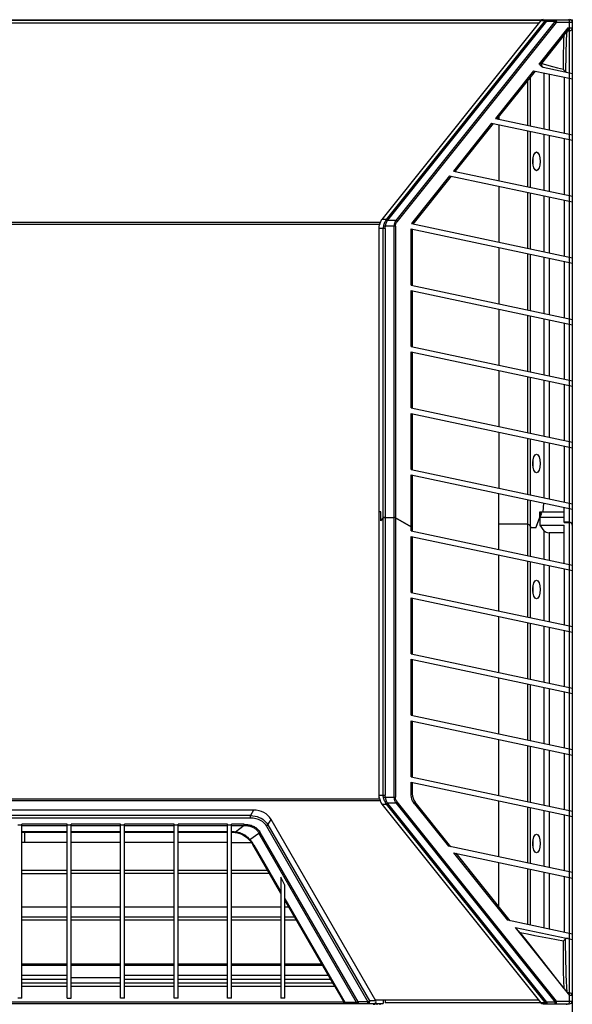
# Model space of a CAD drawing. Header units: inches. Extents: x 0 to 110, y 0 to 85.
# Tile 8 of 13: x 34 to 42, y 45 to 60. Entities that reach past the tile are written whole.
import ezdxf

# ---------------------------------------------------------------- set-up
doc = ezdxf.new("R2010")
doc.units = ezdxf.units.IN
doc.header["$LTSCALE"] = 6.05
doc.header["$MEASUREMENT"] = 0
doc.layers.get('0').update_dxf_attribs({"linetype": 'CONTINUOUS'})

msp = doc.modelspace()

# ---------------------------------------------------------------- linework, layer by layer
at = {"color": 7, "linetype": 'Continuous'}
for p, q in [((26.586, 59.844), (42.138, 59.844)), ((27.046, 59.836), (41.678, 59.836)), ((41.64, 59.791), (27.084, 59.791)), ((41.672, 59.831), (39.331, 56.902)), ((39.399, 56.902), (41.741, 59.831)), ((39.42, 56.892), (41.761, 59.821)), ((41.884, 59.821), (39.537, 56.885)), ((39.557, 56.868), (41.904, 59.805)), ((41.673, 59.831), (41.741, 59.831)), ((41.761, 59.844), (41.761, 59.821)), ((41.761, 59.821), (41.884, 59.821)), ((41.884, 59.821), (41.884, 59.844)), ((42.138, 59.805), (41.904, 59.805)), ((42.098, 59.722), (42.098, 59.805)), ((42.138, 22.442), (42.138, 59.844)), ((42.071, 59.722), (41.648, 59.193)), ((41.689, 59.206), (42.072, 59.686)), ((42.07, 59.682), (42.098, 59.682)), ((42.071, 59.722), (42.138, 59.722)), ((42.072, 59.686), (42.074, 59.689)), ((42.098, 59.061), (42.098, 59.682)), ((41.689, 59.197), (41.844, 59.156)), ((41.568, 59.093), (41.004, 58.388)), ((41.03, 58.382), (41.594, 59.088)), ((41.568, 59.093), (42.138, 58.972)), ((41.71, 59.143), (42.138, 59.053)), ((41.724, 58.235), (41.724, 59.06)), ((41.797, 59.044), (41.797, 58.219)), ((41.844, 59.156), (41.921, 59.136)), ((41.921, 59.136), (42.008, 59.113)), ((42.098, 58.98), (42.098, 59.061)), ((41.481, 58.287), (41.481, 58.946)), ((41.517, 58.992), (41.517, 58.279)), ((42.019, 58.997), (42.019, 58.172)), ((42.098, 58.155), (42.098, 58.98)), ((40.949, 58.319), (40.386, 57.614)), ((40.412, 57.608), (40.975, 58.314)), ((40.949, 58.319), (42.138, 58.067)), ((41.004, 58.388), (42.138, 58.147)), ((41.055, 58.413), (41.055, 58.377)), ((41.055, 58.297), (41.055, 57.472)), ((41.481, 57.381), (41.481, 58.206)), ((41.517, 58.198), (41.517, 57.373)), ((41.724, 57.329), (41.724, 58.154)), ((41.797, 58.139), (41.797, 57.314)), ((42.019, 58.092), (42.019, 57.267)), ((42.098, 58.075), (42.098, 58.155)), ((42.098, 57.25), (42.098, 58.075)), ((40.386, 57.614), (42.138, 57.242)), ((40.331, 57.545), (39.767, 56.84)), ((39.793, 56.834), (40.357, 57.54)), ((40.331, 57.545), (42.138, 57.161)), ((41.055, 57.391), (41.055, 56.566)), ((41.481, 56.476), (41.481, 57.301)), ((41.517, 57.293), (41.517, 56.468)), ((41.724, 56.424), (41.724, 57.249)), ((41.797, 57.233), (41.797, 56.408)), ((42.019, 57.186), (42.019, 56.361)), ((42.098, 57.169), (42.098, 57.25)), ((42.098, 56.344), (42.098, 57.169)), ((29.415, 56.86), (39.308, 56.86)), ((39.399, 56.902), (39.331, 56.902)), ((39.537, 56.885), (39.415, 56.885)), ((39.298, 56.826), (29.426, 56.826)), ((39.286, 56.77), (39.286, 48.421)), ((39.381, 56.77), (39.286, 56.77)), ((39.353, 52.501), (39.353, 56.77)), ((39.358, 56.81), (39.386, 56.802)), ((39.381, 56.77), (39.381, 52.513)), ((39.531, 56.802), (39.386, 56.802)), ((39.512, 52.513), (39.512, 56.802)), ((39.531, 56.802), (39.531, 52.507)), ((39.762, 55.935), (39.762, 56.761)), ((39.762, 56.761), (42.138, 56.256)), ((39.767, 56.84), (42.138, 56.336)), ((39.781, 56.756), (39.781, 55.931)), ((41.055, 56.486), (41.055, 55.661)), ((41.481, 55.57), (41.481, 56.395)), ((41.517, 56.387), (41.517, 55.562)), ((41.724, 55.518), (41.724, 56.343)), ((41.797, 56.328), (41.797, 55.503)), ((42.019, 56.281), (42.019, 55.456)), ((42.098, 56.264), (42.098, 56.344)), ((42.098, 55.439), (42.098, 56.264)), ((39.762, 55.935), (42.138, 55.43)), ((39.762, 55.03), (39.762, 55.855)), ((39.762, 55.855), (42.138, 55.35)), ((39.781, 55.851), (39.781, 55.026)), ((41.055, 55.58), (41.055, 54.755)), ((41.481, 54.665), (41.481, 55.49)), ((41.517, 55.482), (41.517, 54.657)), ((41.724, 54.613), (41.724, 55.438)), ((41.797, 55.422), (41.797, 54.597)), ((42.098, 55.358), (42.098, 55.439)), ((42.019, 55.375), (42.019, 54.55)), ((42.098, 54.533), (42.098, 55.358)), ((39.762, 55.03), (42.138, 54.525)), ((39.762, 54.124), (39.762, 54.949)), ((39.762, 54.949), (42.138, 54.444)), ((39.781, 54.945), (39.781, 54.12)), ((41.055, 54.675), (41.055, 53.85)), ((41.481, 53.759), (41.481, 54.584)), ((41.517, 54.576), (41.517, 53.751)), ((41.724, 53.707), (41.724, 54.532)), ((41.797, 54.517), (41.797, 53.692)), ((42.019, 54.47), (42.019, 53.645)), ((42.098, 54.453), (42.098, 54.533)), ((42.098, 53.628), (42.098, 54.453)), ((39.762, 54.124), (42.138, 53.619)), ((39.762, 53.219), (39.762, 54.044)), ((39.762, 54.044), (42.138, 53.539)), ((39.781, 54.04), (39.781, 53.215)), ((41.055, 53.769), (41.055, 52.944)), ((41.481, 52.854), (41.481, 53.679)), ((41.517, 53.671), (41.517, 52.846)), ((41.724, 52.802), (41.724, 53.627)), ((41.797, 53.611), (41.797, 52.786)), ((42.019, 53.564), (42.019, 52.739)), ((42.098, 53.547), (42.098, 53.628)), ((42.098, 52.722), (42.098, 53.547)), ((39.762, 53.219), (42.138, 52.714)), ((39.762, 52.373), (39.762, 53.138)), ((39.762, 53.138), (42.138, 52.633)), ((39.781, 53.134), (39.781, 52.362)), ((41.055, 52.039), (41.055, 52.864)), ((41.481, 51.948), (41.481, 52.773)), ((41.517, 52.765), (41.517, 51.94)), ((41.708, 52.596), (41.718, 52.723)), ((42.019, 52.438), (42.019, 52.659)), ((42.098, 52.642), (42.098, 52.722)), ((39.317, 52.596), (39.286, 52.596)), ((39.316, 52.461), (39.316, 52.596)), ((39.317, 52.465), (39.317, 52.596)), ((39.381, 52.513), (39.512, 52.513)), ((39.381, 52.511), (39.381, 48.421)), ((39.381, 52.511), (39.512, 52.511)), ((39.515, 52.513), (39.512, 52.513)), ((39.512, 48.39), (39.512, 52.511)), ((39.762, 52.373), (39.531, 52.507)), ((39.531, 52.505), (39.531, 48.39)), ((39.531, 52.505), (39.762, 52.371)), ((41.657, 52.521), (41.599, 52.362)), ((41.601, 52.36), (41.658, 52.517)), ((41.658, 52.517), (41.655, 52.516)), ((41.657, 52.521), (41.657, 52.596)), ((41.657, 52.596), (42.016, 52.596)), ((41.658, 52.567), (41.657, 52.568)), ((41.658, 52.517), (41.658, 52.567)), ((41.658, 52.567), (41.686, 52.567)), ((41.665, 52.515), (41.686, 52.567)), ((41.665, 52.399), (41.665, 52.515)), ((41.665, 52.515), (42.019, 52.515)), ((41.666, 52.596), (41.686, 52.567)), ((42.019, 52.591), (42.016, 52.596)), ((42.098, 52.44), (42.098, 52.642)), ((39.316, 52.461), (39.353, 52.499)), ((39.317, 52.465), (39.353, 52.501)), ((39.317, 52.465), (39.319, 52.465)), ((39.353, 48.421), (39.353, 52.499)), ((39.762, 52.313), (39.762, 52.371)), ((39.773, 52.362), (39.781, 52.362)), ((39.781, 52.36), (39.774, 52.36)), ((39.781, 52.36), (39.781, 52.309)), ((41.481, 52.411), (41.055, 52.411)), ((41.517, 52.386), (41.528, 52.36)), ((41.527, 52.362), (41.599, 52.362)), ((41.601, 52.36), (41.528, 52.36)), ((41.555, 52.362), (41.555, 52.36)), ((41.563, 52.362), (41.563, 52.36)), ((41.665, 52.399), (42.019, 52.399)), ((41.724, 52.314), (41.665, 52.399)), ((42.098, 52.44), (42.019, 52.44)), ((42.019, 52.438), (42.098, 52.438)), ((42.019, 51.834), (42.019, 52.399)), ((42.098, 51.817), (42.098, 52.438)), ((39.762, 52.313), (42.138, 51.808)), ((39.762, 51.408), (39.762, 52.233)), ((39.762, 52.233), (42.138, 51.728)), ((39.781, 52.229), (39.781, 51.404)), ((41.724, 51.896), (41.724, 52.314)), ((41.797, 52.285), (41.797, 51.881)), ((42.019, 52.285), (41.797, 52.285)), ((41.055, 51.133), (41.055, 51.958)), ((41.481, 51.042), (41.481, 51.868)), ((41.517, 51.86), (41.517, 51.035)), ((41.724, 50.991), (41.724, 51.816)), ((41.797, 51.8), (41.797, 50.975)), ((42.098, 51.736), (42.098, 51.817)), ((42.019, 51.753), (42.019, 50.928)), ((42.098, 50.911), (42.098, 51.736)), ((39.762, 51.408), (42.138, 50.903)), ((39.762, 50.502), (39.762, 51.327)), ((39.762, 51.327), (42.138, 50.822)), ((39.781, 51.323), (39.781, 50.498)), ((41.055, 50.228), (41.055, 51.053)), ((41.481, 50.137), (41.481, 50.962)), ((41.517, 50.954), (41.517, 50.129)), ((41.724, 50.085), (41.724, 50.91)), ((42.098, 50.831), (42.098, 50.911)), ((41.797, 50.895), (41.797, 50.07)), ((42.019, 50.848), (42.019, 50.023)), ((42.098, 50.006), (42.098, 50.831)), ((39.762, 50.502), (42.138, 49.997)), ((39.762, 49.597), (39.762, 50.422)), ((39.762, 50.422), (42.138, 49.917)), ((39.781, 50.418), (39.781, 49.593)), ((41.055, 49.322), (41.055, 50.147)), ((41.481, 49.231), (41.481, 50.056)), ((41.517, 50.049), (41.517, 49.224)), ((41.724, 49.18), (41.724, 50.005)), ((41.797, 49.989), (41.797, 49.164)), ((42.019, 49.942), (42.019, 49.117)), ((42.098, 49.925), (42.098, 50.006)), ((42.098, 49.1), (42.098, 49.925)), ((39.762, 49.597), (42.138, 49.092)), ((39.762, 48.691), (39.762, 49.516)), ((39.762, 49.516), (42.138, 49.011)), ((39.781, 49.512), (39.781, 48.687)), ((41.055, 48.417), (41.055, 49.242)), ((41.481, 48.326), (41.481, 49.151)), ((41.517, 49.143), (41.517, 48.318)), ((41.724, 48.274), (41.724, 49.099)), ((41.797, 49.084), (41.797, 48.259)), ((42.019, 49.037), (42.019, 48.212)), ((42.098, 49.02), (42.098, 49.1)), ((42.098, 48.195), (42.098, 49.02)), ((39.762, 48.691), (42.138, 48.186)), ((39.762, 48.441), (39.762, 48.611)), ((39.762, 48.611), (42.138, 48.106)), ((39.781, 48.607), (39.781, 48.441)), ((39.308, 48.336), (29.415, 48.336)), ((29.426, 48.369), (39.296, 48.369)), ((39.286, 48.421), (39.381, 48.421)), ((39.386, 48.39), (39.358, 48.382)), ((39.386, 48.39), (39.531, 48.39)), ((39.415, 48.307), (39.537, 48.307)), ((41.761, 45.371), (39.42, 48.3)), ((39.537, 48.307), (41.884, 45.371)), ((41.904, 45.387), (39.557, 48.323)), ((39.762, 48.441), (39.781, 48.441)), ((40.35, 47.661), (39.824, 48.318)), ((41.055, 47.511), (41.055, 48.336)), ((37.441, 48.2), (31.283, 48.2)), ((37.441, 48.2), (37.397, 48.121)), ((39.331, 48.29), (39.399, 48.29)), ((39.331, 48.29), (41.672, 45.361)), ((41.741, 45.361), (39.399, 48.29)), ((39.813, 48.294), (40.313, 47.669)), ((41.481, 47.42), (41.481, 48.245)), ((41.517, 48.238), (41.517, 47.413)), ((41.724, 47.369), (41.724, 48.194)), ((41.797, 48.178), (41.797, 47.353)), ((42.098, 48.114), (42.098, 48.195)), ((37.397, 48.121), (31.326, 48.121)), ((31.326, 48.088), (37.397, 48.088)), ((37.397, 48.088), (37.397, 48.121)), ((37.655, 47.982), (37.7, 48.064)), ((39.244, 45.391), (37.7, 48.064)), ((42.019, 48.131), (42.019, 47.306)), ((42.098, 47.289), (42.098, 48.114)), ((34.027, 47.979), (33.968, 47.979)), ((34.027, 45.43), (34.027, 47.992)), ((34.697, 47.992), (34.027, 47.992)), ((34.027, 47.973), (34.697, 47.973)), ((34.697, 47.883), (34.027, 47.883)), ((34.027, 47.878), (34.697, 47.878)), ((34.067, 47.878), (34.067, 47.723)), ((34.697, 45.43), (34.697, 47.992)), ((34.756, 47.979), (34.697, 47.979)), ((34.756, 45.43), (34.756, 47.992)), ((35.484, 47.992), (34.756, 47.992)), ((34.756, 47.973), (35.484, 47.973)), ((35.484, 47.883), (34.756, 47.883)), ((34.756, 47.878), (35.484, 47.878)), ((35.484, 45.43), (35.484, 47.992)), ((35.543, 47.979), (35.484, 47.979)), ((35.543, 45.43), (35.543, 47.992)), ((36.271, 47.992), (35.543, 47.992)), ((35.543, 47.973), (36.271, 47.973)), ((36.271, 47.883), (35.543, 47.883)), ((35.543, 47.878), (36.271, 47.878)), ((36.271, 45.43), (36.271, 47.992)), ((36.33, 47.979), (36.271, 47.979)), ((36.33, 45.43), (36.33, 47.992)), ((37.059, 47.992), (36.33, 47.992)), ((36.33, 47.973), (37.059, 47.973)), ((37.059, 47.883), (36.33, 47.883)), ((36.33, 47.878), (37.059, 47.878)), ((37.059, 45.43), (37.059, 47.992)), ((37.118, 47.979), (37.059, 47.979)), ((37.118, 45.43), (37.118, 47.992)), ((37.305, 47.992), (37.118, 47.992)), ((37.118, 47.973), (37.305, 47.973)), ((37.147, 47.88), (37.137, 47.881)), ((37.157, 47.879), (37.147, 47.88)), ((37.171, 47.873), (37.185, 47.871)), ((37.305, 47.973), (37.176, 47.877)), ((37.197, 47.874), (37.176, 47.877)), ((37.305, 47.973), (37.305, 47.992)), ((37.389, 47.766), (37.521, 47.863)), ((38.961, 45.368), (37.521, 47.863)), ((38.981, 45.374), (37.541, 47.87)), ((37.631, 47.966), (39.127, 45.374)), ((37.655, 47.982), (39.151, 45.391)), ((34.697, 47.723), (34.027, 47.723)), ((35.484, 47.723), (34.756, 47.723)), ((36.271, 47.723), (35.543, 47.723)), ((37.059, 47.723), (36.33, 47.723)), ((37.118, 47.723), (37.411, 47.723)), ((37.37, 47.773), (37.38, 47.763)), ((37.38, 47.763), (37.395, 47.744)), ((37.422, 47.708), (37.434, 47.688)), ((37.439, 47.699), (37.43, 47.713)), ((37.846, 46.974), (37.434, 47.688)), ((37.448, 47.685), (37.439, 47.699)), ((37.448, 47.685), (37.846, 46.995)), ((42.138, 47.281), (40.313, 47.669)), ((40.39, 47.572), (42.138, 47.2)), ((40.39, 47.572), (41.185, 46.578)), ((41.222, 46.57), (40.427, 47.564)), ((41.055, 46.779), (41.055, 47.431)), ((34.697, 47.312), (34.027, 47.312)), ((35.484, 47.312), (34.756, 47.312)), ((36.271, 47.312), (35.543, 47.312)), ((37.059, 47.312), (36.33, 47.312)), ((37.651, 47.312), (37.118, 47.312)), ((41.481, 46.515), (41.481, 47.34)), ((41.517, 47.332), (41.517, 46.507)), ((41.724, 46.463), (41.724, 47.288)), ((42.098, 47.209), (42.098, 47.289)), ((34.027, 47.268), (34.697, 47.268)), ((35.484, 47.268), (34.756, 47.268)), ((36.271, 47.268), (35.543, 47.268)), ((37.059, 47.268), (36.33, 47.268)), ((37.676, 47.268), (37.118, 47.268)), ((37.846, 47.211), (37.846, 45.43)), ((37.905, 47.093), (37.846, 47.211)), ((41.797, 47.273), (41.797, 46.448)), ((42.019, 47.225), (42.019, 46.4)), ((42.098, 46.384), (42.098, 47.209)), ((37.905, 45.43), (37.905, 47.093)), ((37.905, 46.892), (38.785, 45.368)), ((37.905, 46.871), (38.621, 45.632)), ((34.027, 46.776), (34.697, 46.776)), ((34.756, 46.776), (35.484, 46.776)), ((35.543, 46.776), (36.271, 46.776)), ((36.33, 46.776), (37.059, 46.776)), ((37.118, 46.776), (37.846, 46.776)), ((37.905, 46.776), (37.96, 46.776)), ((34.697, 46.623), (34.027, 46.623)), ((34.697, 46.578), (34.027, 46.578)), ((35.484, 46.623), (34.756, 46.623)), ((35.484, 46.578), (34.756, 46.578)), ((36.271, 46.623), (35.543, 46.623)), ((36.271, 46.578), (35.543, 46.578)), ((37.059, 46.623), (36.33, 46.623)), ((37.059, 46.578), (36.33, 46.578)), ((37.846, 46.623), (37.118, 46.623)), ((37.846, 46.578), (37.118, 46.578)), ((38.048, 46.623), (37.905, 46.623)), ((38.074, 46.578), (37.905, 46.578)), ((42.138, 46.375), (41.185, 46.578)), ((41.299, 46.473), (42.138, 46.295)), ((42.101, 45.47), (41.299, 46.473)), ((41.49, 46.244), (41.369, 46.398)), ((42.098, 46.303), (42.098, 46.384)), ((42.098, 45.509), (42.098, 46.303)), ((34.027, 45.938), (34.697, 45.938)), ((34.697, 45.91), (34.027, 45.91)), ((34.756, 45.938), (35.484, 45.938)), ((35.484, 45.91), (34.756, 45.91)), ((35.543, 45.938), (36.271, 45.938)), ((36.271, 45.91), (35.543, 45.91)), ((36.33, 45.938), (37.059, 45.938)), ((37.059, 45.91), (36.33, 45.91)), ((37.118, 45.938), (37.846, 45.938)), ((37.846, 45.91), (37.118, 45.91)), ((37.905, 45.938), (38.444, 45.938)), ((38.46, 45.91), (37.905, 45.91)), ((34.027, 45.769), (34.697, 45.769)), ((34.697, 45.706), (34.027, 45.706)), ((35.484, 45.729), (34.756, 45.729)), ((35.543, 45.769), (36.271, 45.769)), ((36.271, 45.706), (35.543, 45.706)), ((36.33, 45.769), (37.059, 45.769)), ((37.059, 45.706), (36.33, 45.706)), ((37.118, 45.769), (37.846, 45.769)), ((37.846, 45.706), (37.118, 45.706)), ((37.905, 45.769), (38.542, 45.769)), ((38.578, 45.706), (37.905, 45.706)), ((34.027, 45.654), (34.697, 45.654)), ((34.697, 45.601), (34.027, 45.601)), ((34.756, 45.654), (35.484, 45.654)), ((35.484, 45.601), (34.756, 45.601)), ((35.543, 45.654), (36.271, 45.654)), ((36.271, 45.601), (35.543, 45.601)), ((36.33, 45.654), (37.059, 45.654)), ((37.059, 45.601), (36.33, 45.601)), ((37.118, 45.654), (37.846, 45.654)), ((37.846, 45.601), (37.118, 45.601)), ((37.905, 45.654), (38.608, 45.654)), ((38.641, 45.601), (37.905, 45.601)), ((38.641, 45.601), (38.782, 45.357)), ((34.027, 45.43), (33.968, 45.43)), ((34.697, 45.43), (34.756, 45.43)), ((35.543, 45.43), (35.484, 45.43)), ((36.33, 45.43), (36.271, 45.43)), ((37.118, 45.43), (37.059, 45.43)), ((37.905, 45.43), (37.846, 45.43)), ((39.236, 45.405), (41.637, 45.405)), ((39.353, 45.405), (39.353, 45.352)), ((39.382, 45.405), (39.382, 45.36)), ((42.098, 45.509), (42.07, 45.509)), ((42.098, 45.387), (42.098, 45.473)), ((42.138, 45.47), (42.101, 45.47)), ((29.371, 45.352), (39.353, 45.352)), ((29.958, 45.374), (38.765, 45.374)), ((38.769, 45.368), (38.765, 45.374)), ((38.771, 45.366), (38.769, 45.368)), ((38.784, 45.366), (38.785, 45.368)), ((38.961, 45.368), (38.785, 45.368)), ((38.981, 45.374), (38.981, 45.352)), ((39.127, 45.374), (38.981, 45.374)), ((39.127, 45.352), (39.127, 45.374)), ((39.244, 45.391), (39.151, 45.391)), ((39.214, 45.332), (39.214, 45.352)), ((39.224, 45.352), (39.224, 45.332)), ((39.263, 45.332), (39.263, 45.352)), ((39.303, 45.352), (39.303, 45.332)), ((41.672, 45.36), (39.382, 45.36)), ((41.741, 45.361), (41.673, 45.361)), ((41.708, 45.348), (42.098, 45.348)), ((41.884, 45.371), (41.761, 45.371)), ((41.761, 45.371), (41.761, 45.348)), ((41.884, 45.348), (41.884, 45.371)), ((41.904, 45.387), (42.138, 45.387)), ((42.059, 45.332), (42.059, 45.348))]:
    msp.add_line(p, q, dxfattribs=at)
for points in [[(41.741, 59.831), (41.743, 59.835), (41.746, 59.838), (41.75, 59.84), (41.754, 59.842), (41.757, 59.844), (41.761, 59.844)], [(41.761, 59.821), (41.758, 59.824), (41.754, 59.826), (41.75, 59.827), (41.747, 59.829), (41.744, 59.83), (41.741, 59.831)], [(41.884, 59.844), (41.887, 59.843), (41.89, 59.842), (41.893, 59.84), (41.895, 59.837), (41.897, 59.833), (41.899, 59.83), (41.9, 59.826), (41.902, 59.822), (41.903, 59.818), (41.903, 59.814), (41.904, 59.809), (41.904, 59.805)], [(41.904, 59.805), (41.901, 59.808), (41.898, 59.81), (41.894, 59.813), (41.891, 59.816), (41.887, 59.819), (41.884, 59.821)], [(42.098, 59.805), (42.098, 59.812), (42.097, 59.819), (42.095, 59.826), (42.093, 59.832), (42.09, 59.837), (42.086, 59.841), (42.083, 59.843), (42.079, 59.844)], [(41.689, 59.197), (41.855, 59.411), (41.913, 59.485), (41.967, 59.554), (42.017, 59.616)], [(42.008, 59.113), (42.009, 59.281), (42.01, 59.363), (42.012, 59.45), (42.015, 59.544), (42.019, 59.614)], [(42.019, 59.614), (42.019, 59.615), (42.02, 59.617), (42.021, 59.619), (42.022, 59.621), (42.023, 59.624)], [(42.042, 59.075), (42.043, 59.162), (42.045, 59.246), (42.046, 59.327), (42.048, 59.405), (42.051, 59.479), (42.054, 59.55), (42.059, 59.618), (42.064, 59.675)], [(42.074, 59.689), (42.075, 59.694), (42.076, 59.7), (42.075, 59.707), (42.073, 59.714), (42.071, 59.722)], [(42.079, 59.682), (42.082, 59.683), (42.086, 59.685), (42.089, 59.689), (42.092, 59.694), (42.095, 59.699), (42.097, 59.706), (42.098, 59.714), (42.098, 59.722)], [(41.689, 59.206), (41.688, 59.205), (41.687, 59.204), (41.685, 59.203), (41.683, 59.202), (41.68, 59.201), (41.677, 59.2), (41.673, 59.199), (41.669, 59.197), (41.664, 59.196), (41.659, 59.195), (41.654, 59.194), (41.648, 59.193)], [(41.694, 59.15), (41.686, 59.154), (41.678, 59.16), (41.671, 59.167), (41.663, 59.175), (41.655, 59.183), (41.648, 59.193)], [(41.706, 59.145), (41.7, 59.148), (41.696, 59.152), (41.692, 59.157), (41.689, 59.163), (41.686, 59.169), (41.685, 59.176), (41.685, 59.183), (41.686, 59.19), (41.689, 59.197)], [(41.689, 59.197), (41.688, 59.199), (41.688, 59.201), (41.688, 59.203), (41.688, 59.204), (41.688, 59.205), (41.689, 59.206)], [(41.71, 59.143), (41.702, 59.146), (41.694, 59.15)], [(42.042, 59.075), (42.039, 59.077), (42.036, 59.079), (42.033, 59.081), (42.03, 59.084), (42.027, 59.087), (42.024, 59.09), (42.021, 59.093), (42.018, 59.097), (42.015, 59.101), (42.013, 59.105), (42.01, 59.109), (42.008, 59.113)], [(42.042, 59.075), (42.044, 59.074), (42.047, 59.073), (42.049, 59.072), (42.051, 59.071), (42.054, 59.07), (42.056, 59.07)], [(39.393, 56.893), (39.386, 56.88), (39.379, 56.867), (39.373, 56.854), (39.368, 56.84), (39.363, 56.825), (39.358, 56.81)], [(39.386, 56.802), (39.389, 56.817), (39.393, 56.831), (39.398, 56.845), (39.403, 56.858), (39.408, 56.872), (39.415, 56.885)], [(39.399, 56.902), (39.398, 56.9), (39.397, 56.899), (39.396, 56.897), (39.395, 56.896), (39.394, 56.894), (39.393, 56.893)], [(39.393, 56.893), (39.396, 56.892), (39.4, 56.892), (39.403, 56.89), (39.407, 56.889), (39.411, 56.887), (39.415, 56.885)], [(39.399, 56.902), (39.402, 56.901), (39.405, 56.9), (39.409, 56.898), (39.412, 56.896), (39.416, 56.894), (39.42, 56.892)], [(39.415, 56.885), (39.416, 56.886), (39.416, 56.887), (39.417, 56.889), (39.418, 56.89), (39.419, 56.891), (39.42, 56.892)], [(39.537, 56.885), (39.529, 56.871), (39.522, 56.857), (39.518, 56.843), (39.514, 56.829), (39.512, 56.815), (39.512, 56.802)], [(39.531, 56.802), (39.532, 56.813), (39.534, 56.824), (39.538, 56.835), (39.542, 56.846), (39.549, 56.857), (39.557, 56.868)], [(39.537, 56.885), (39.54, 56.883), (39.544, 56.88), (39.547, 56.877), (39.551, 56.874), (39.554, 56.871), (39.557, 56.868)], [(39.302, 56.837), (39.304, 56.84), (39.305, 56.843), (39.306, 56.846), (39.307, 56.848), (39.308, 56.851), (39.308, 56.853)], [(39.358, 56.81), (39.357, 56.803), (39.355, 56.797), (39.354, 56.79), (39.354, 56.784), (39.353, 56.777), (39.353, 56.77)], [(39.381, 56.77), (39.381, 56.776), (39.382, 56.781), (39.382, 56.786), (39.383, 56.792), (39.384, 56.797), (39.386, 56.802)], [(39.525, 52.51), (39.522, 52.511), (39.518, 52.512), (39.515, 52.513)], [(39.531, 52.507), (39.528, 52.509), (39.525, 52.51)], [(39.302, 48.355), (39.304, 48.352), (39.305, 48.349), (39.306, 48.346), (39.307, 48.343), (39.308, 48.341), (39.308, 48.338)], [(39.358, 48.382), (39.357, 48.388), (39.355, 48.395), (39.354, 48.402), (39.354, 48.408), (39.353, 48.415), (39.353, 48.421)], [(39.393, 48.299), (39.385, 48.312), (39.379, 48.325), (39.373, 48.338), (39.368, 48.352), (39.363, 48.366), (39.358, 48.382)], [(39.386, 48.39), (39.384, 48.395), (39.383, 48.4), (39.382, 48.405), (39.382, 48.411), (39.381, 48.416), (39.381, 48.421)], [(39.415, 48.307), (39.408, 48.32), (39.403, 48.333), (39.398, 48.347), (39.393, 48.36), (39.389, 48.375), (39.386, 48.39)], [(39.415, 48.307), (39.411, 48.305), (39.407, 48.303), (39.403, 48.301), (39.4, 48.3), (39.396, 48.299), (39.393, 48.299)], [(39.399, 48.29), (39.398, 48.292), (39.397, 48.293), (39.396, 48.294), (39.395, 48.296), (39.394, 48.297), (39.393, 48.299)], [(39.42, 48.3), (39.416, 48.297), (39.412, 48.295), (39.409, 48.294), (39.405, 48.292), (39.402, 48.291), (39.399, 48.29)], [(39.42, 48.3), (39.419, 48.301), (39.418, 48.302), (39.417, 48.303), (39.416, 48.304), (39.416, 48.305), (39.415, 48.307)], [(39.512, 48.39), (39.512, 48.382), (39.512, 48.374), (39.514, 48.366), (39.515, 48.358), (39.517, 48.349), (39.52, 48.341), (39.523, 48.332), (39.527, 48.324), (39.532, 48.315), (39.537, 48.307)], [(39.557, 48.323), (39.552, 48.33), (39.547, 48.337), (39.543, 48.344), (39.54, 48.351), (39.537, 48.358), (39.535, 48.365), (39.533, 48.371), (39.532, 48.377), (39.532, 48.384), (39.531, 48.39)], [(39.557, 48.323), (39.554, 48.32), (39.551, 48.317), (39.547, 48.314), (39.544, 48.312), (39.54, 48.309), (39.537, 48.307)], [(39.813, 48.294), (39.798, 48.316), (39.785, 48.339), (39.775, 48.364), (39.768, 48.389), (39.763, 48.415), (39.762, 48.441)], [(39.824, 48.318), (39.825, 48.316), (39.825, 48.312), (39.824, 48.308), (39.821, 48.304), (39.818, 48.299), (39.813, 48.294)], [(37.397, 48.121), (37.433, 48.118), (37.467, 48.112), (37.498, 48.104), (37.527, 48.093), (37.553, 48.08), (37.577, 48.065), (37.599, 48.048), (37.62, 48.028), (37.639, 48.006), (37.655, 47.982)], [(37.397, 48.088), (37.438, 48.086), (37.476, 48.079), (37.51, 48.068), (37.54, 48.054), (37.567, 48.037), (37.591, 48.017), (37.612, 47.993), (37.631, 47.966)], [(37.137, 47.881), (37.128, 47.881), (37.118, 47.882)], [(37.118, 47.878), (37.126, 47.877), (37.142, 47.876)], [(37.142, 47.876), (37.159, 47.875), (37.171, 47.873)], [(37.176, 47.877), (37.166, 47.878), (37.157, 47.879)], [(37.176, 47.877), (37.174, 47.875), (37.173, 47.874), (37.171, 47.873), (37.171, 47.873)], [(37.185, 47.871), (37.22, 47.863), (37.254, 47.852), (37.286, 47.837), (37.316, 47.819), (37.344, 47.798), (37.37, 47.773)], [(37.361, 47.795), (37.345, 47.808), (37.329, 47.82), (37.312, 47.831), (37.294, 47.841), (37.276, 47.85), (37.257, 47.858), (37.238, 47.864), (37.218, 47.87), (37.197, 47.874)], [(37.305, 47.992), (37.324, 47.991), (37.342, 47.99), (37.36, 47.988), (37.376, 47.985), (37.392, 47.981), (37.408, 47.977), (37.422, 47.971), (37.436, 47.965), (37.45, 47.959), (37.462, 47.951), (37.474, 47.943), (37.486, 47.935), (37.496, 47.925), (37.507, 47.915), (37.516, 47.905), (37.525, 47.894), (37.533, 47.882), (37.541, 47.87)], [(37.305, 47.973), (37.323, 47.973), (37.341, 47.972), (37.357, 47.97), (37.373, 47.968), (37.388, 47.964), (37.402, 47.96), (37.415, 47.956), (37.427, 47.95), (37.439, 47.944), (37.451, 47.938), (37.462, 47.931), (37.472, 47.923), (37.481, 47.914), (37.49, 47.905), (37.499, 47.896), (37.507, 47.886), (37.514, 47.875), (37.521, 47.863)], [(37.541, 47.87), (37.537, 47.868), (37.534, 47.867), (37.53, 47.866), (37.527, 47.865), (37.524, 47.864), (37.521, 47.863)], [(37.655, 47.982), (37.652, 47.979), (37.648, 47.976), (37.644, 47.973), (37.64, 47.97), (37.635, 47.968), (37.631, 47.966)], [(37.389, 47.766), (37.375, 47.781), (37.361, 47.795)], [(37.389, 47.766), (37.386, 47.764), (37.383, 47.763), (37.381, 47.762), (37.38, 47.762), (37.38, 47.763)], [(37.411, 47.739), (37.401, 47.752), (37.389, 47.766)], [(37.395, 47.744), (37.409, 47.726), (37.422, 47.708)], [(37.43, 47.713), (37.421, 47.726), (37.411, 47.739)], [(37.448, 47.685), (37.443, 47.685), (37.44, 47.685), (37.437, 47.686), (37.435, 47.687), (37.434, 47.688)], [(41.333, 46.431), (41.337, 46.426), (41.342, 46.42), (41.348, 46.415), (41.354, 46.41), (41.361, 46.404), (41.369, 46.398)], [(41.369, 46.398), (41.479, 46.377), (41.588, 46.355), (41.695, 46.335), (41.8, 46.314), (41.905, 46.295), (42.008, 46.275)], [(42.008, 46.275), (42.012, 46.281), (42.016, 46.286), (42.021, 46.291), (42.027, 46.295), (42.032, 46.299), (42.038, 46.302)], [(42.008, 46.014), (42.008, 46.184), (42.008, 46.275)], [(42.078, 46.307), (42.071, 46.309), (42.064, 46.309), (42.057, 46.308), (42.05, 46.307), (42.044, 46.305), (42.038, 46.302)], [(42.064, 45.517), (42.058, 45.592), (42.052, 45.68), (42.048, 45.772), (42.045, 45.869), (42.043, 45.97), (42.041, 46.076), (42.039, 46.187), (42.038, 46.302)], [(42.013, 45.58), (41.923, 45.693), (41.823, 45.821), (41.49, 46.244)], [(42.019, 45.572), (42.017, 45.6), (42.014, 45.659), (42.012, 45.722), (42.01, 45.789), (42.009, 45.86), (42.008, 45.935), (42.008, 46.014)], [(38.628, 45.621), (38.626, 45.624), (38.623, 45.628), (38.622, 45.631), (38.621, 45.632)], [(38.641, 45.601), (38.639, 45.605), (38.636, 45.609), (38.634, 45.613), (38.628, 45.621)], [(42.098, 45.473), (42.098, 45.48), (42.096, 45.487), (42.095, 45.493), (42.092, 45.499), (42.089, 45.503), (42.086, 45.506), (42.082, 45.509), (42.079, 45.509)], [(38.779, 45.352), (38.777, 45.352), (38.775, 45.354), (38.773, 45.356), (38.771, 45.359), (38.77, 45.364), (38.768, 45.369)], [(38.782, 45.357), (38.779, 45.359), (38.777, 45.36), (38.774, 45.362), (38.772, 45.364), (38.771, 45.366)], [(38.782, 45.357), (38.782, 45.359), (38.783, 45.36), (38.783, 45.362), (38.784, 45.364), (38.784, 45.366)], [(38.961, 45.368), (38.964, 45.368), (38.968, 45.369), (38.971, 45.37), (38.974, 45.371), (38.978, 45.373), (38.981, 45.374)], [(38.981, 45.352), (38.978, 45.352), (38.974, 45.354), (38.97, 45.356), (38.967, 45.359), (38.964, 45.363), (38.961, 45.368)], [(39.127, 45.374), (39.131, 45.377), (39.136, 45.379), (39.14, 45.382), (39.144, 45.385), (39.148, 45.388), (39.151, 45.391)], [(39.151, 45.391), (39.151, 45.383), (39.15, 45.376), (39.147, 45.369), (39.144, 45.363), (39.14, 45.358), (39.136, 45.355), (39.132, 45.352), (39.127, 45.352)], [(41.741, 45.361), (41.744, 45.362), (41.747, 45.363), (41.75, 45.364), (41.754, 45.366), (41.758, 45.368), (41.761, 45.371)], [(41.761, 45.348), (41.757, 45.348), (41.754, 45.349), (41.75, 45.351), (41.746, 45.354), (41.743, 45.357), (41.741, 45.361)], [(41.884, 45.371), (41.887, 45.373), (41.891, 45.376), (41.894, 45.378), (41.898, 45.381), (41.901, 45.384), (41.904, 45.387)], [(41.904, 45.387), (41.903, 45.379), (41.902, 45.372), (41.9, 45.365), (41.898, 45.359), (41.895, 45.354), (41.892, 45.351), (41.888, 45.349), (41.884, 45.348)], [(42.079, 45.348), (42.082, 45.349), (42.086, 45.351), (42.09, 45.354), (42.093, 45.359), (42.095, 45.365), (42.097, 45.372), (42.098, 45.379), (42.098, 45.387)]]:
    msp.add_lwpolyline(points, dxfattribs=at)
for centre, radius, start, end in [((42.098, 59.805), 0.0394, 0, 90), ((42.098, 59.722), 0.0394, 270, 360), ((41.72, 59.182), 0.0394, 141.3617, 247.4294), ((39.978, 48.441), 0.197, 180, 218.6383), ((42.098, 45.47), 0.0394, 0, 90), ((42.098, 45.387), 0.0394, 270, 360)]:
    msp.add_arc(centre, radius, start, end, dxfattribs=at)
for centre, major_axis, ratio, start_param, end_param in [((41.726, 59.805), (0.0575, -0.0195), 0.595327, 2.088443, 2.929205), ((41.504, 57.757), (0, 0.138), 0.4, -1.846324, -1.293871), ((39.599, 56.77), (0.287, -0.097), 0.595327, 2.929205, 3.223229), ((39.564, 56.77), (0.278, 0), 0.707107, 2.797011, 3.141593), ((41.504, 53.308), (0, 0.138), 0.4, -1.846324, -1.293871), ((39.381, 52.473), (0, 0.0394), 1, 6.283185, 7.068583), ((39.381, 52.471), (0, 0.0394), 1, 0, 0.785398), ((39.512, 52.471), (0.0394, 0), 1, 1.042722, 1.570796), ((39.742, 52.339), (0.0394, 0), 1, 1.015799, 1.042722), ((39.742, 52.337), (0.0394, 0), 1, 0.651496, 1.042722), ((39.742, 52.339), (0, 0.0394), 1, 5.324224, 5.728188), ((39.742, 52.337), (0, 0.0394), 1, -0.958962, -0.919301), ((41.481, 52.371), (0.0394, 0), 1, 6.663692, 7.853982), ((42.098, 52.401), (0.0394, 0), 1, 6.703735, 7.853982), ((42.098, 52.399), (0, 0.0394), 1, -1.05127, 0), ((42.098, 52.399), (0.0394, 0), 1, 0, 0.519526), ((42.098, 52.401), (0, 0.0394), 1, -1.462159, -1.150246), ((42.098, 52.401), (0.0394, 0), 1, 0, 0.108637), ((41.797, 52.331), (0.0787, 0), 0.57735, -2.761086, -1.570796), ((41.504, 51.45), (0, 0.138), 0.4, -1.846324, -1.293871), ((39.564, 48.421), (0.278, 0), 0.707107, -3.141593, -2.797011), ((39.599, 48.421), (0.287, 0.097), 0.595327, 3.059956, 3.35398), ((37.267, 47.726), (0.391, 0.393), 0.680562, -0.181753, 0.595746), ((41.504, 47.71), (0, 0.138), 0.4, -1.846324, -1.293871), ((39.181, 45.391), (0.0661, -0.0187), 0.523595, -1.074989, 0.494087), ((41.726, 45.387), (0.0575, 0.0195), 0.595327, -2.929205, -2.088443)]:
    msp.add_ellipse(centre, major_axis=major_axis, ratio=ratio, start_param=start_param, end_param=end_param, dxfattribs=at)
for centre in [(41.61, 57.757), (41.61, 53.308), (41.61, 51.45), (41.61, 47.71)]:
    msp.add_ellipse(centre, major_axis=(0, 0.138), ratio=0.4, dxfattribs=at)

doc.saveas('drawing.dxf')
